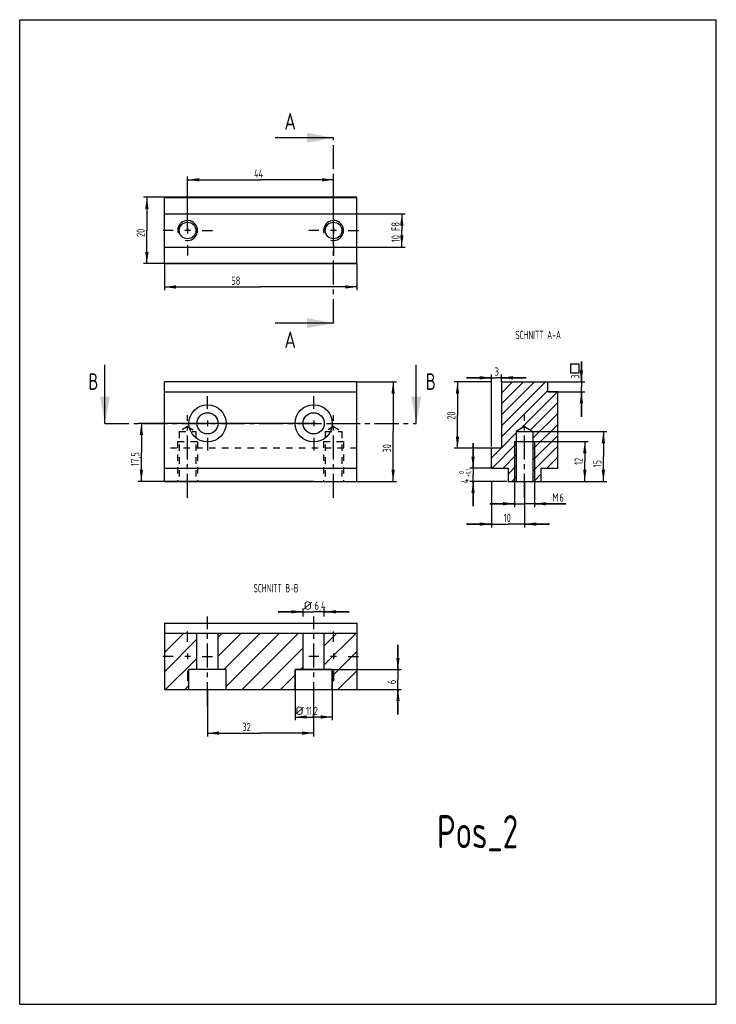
# Model space of a CAD drawing. Header units: millimetres. Extents: x 0 to 210, y 0 to 297.
import ezdxf
from ezdxf.enums import TextEntityAlignment as Align

# ---------------------------------------------------------------- set-up
doc = ezdxf.new("R2010")
doc.units = ezdxf.units.MM
doc.header["$LTSCALE"] = 19.36
doc.linetypes.add('CENTER', pattern=[0.6, 0.375, -0.075, 0.075, -0.075])
doc.linetypes.add('HIDDEN', pattern=[0.2, 0.1, -0.1])
doc.layers.get('0').update_dxf_attribs({"linetype": 'CONTINUOUS'})
for name, color, linetype in [('DEFAULT_1', 7, 'CENTER'), ('DEFAULT_2', 7, 'HIDDEN'), ('HATCHING_BL0', 7, 'CONTINUOUS'), ('HATCHING_BL1', 7, 'CONTINUOUS'), ('HATCHING_BL2', 7, 'CONTINUOUS'), ('HATCHING_BL3', 7, 'CONTINUOUS'), ('ZEICHNUNGSBEMASSUNGEN', 7, 'CONTINUOUS')]:
    doc.layers.add(name, color=color, linetype=linetype)
doc.styles.get("Standard").update_dxf_attribs({"font": 'ISOCP.SHX', "width": 0.6})
doc.styles.add('TEXTSTYLE_1', font='ISOCP.SHX', dxfattribs={"width": 0.8})
doc.dimstyles.new('DIMSTYLE_1', dxfattribs={"dimtxt": 2.5, "dimasz": 3.5, "dimexe": 0.18, "dimexo": 0.0625, "dimgap": 0.09, "dimtad": 1, "dimdec": 3, "dimdsep": 46, "dimtxsty": 'Standard', "dimblk": '_FILLED', "dimblk1": '_FILLED', "dimblk2": '_FILLED', "dimcen": 0.09, "dimadec": 0, "dimazin": 0, "dimtp": 0.001, "dimtm": 0.001, "dimtfac": 1, "dimtdec": 3, "dimtofl": 0, "dimtmove": 0, "dimatfit": 3, "dimldrblk": '_FILLED', "dimfxl": 0, "dimtolj": 1, "dimarcsym": 0})
doc.dimstyles.new('DIMSTYLE_2', dxfattribs={"dimtxt": 2.5, "dimasz": 3.5, "dimexe": 0.18, "dimexo": 0.0625, "dimgap": 0.09, "dimtad": 1, "dimdsep": 46, "dimtxsty": 'Standard', "dimblk": '_FILLED', "dimblk1": '_FILLED', "dimblk2": '_FILLED', "dimcen": 0.09, "dimadec": 0, "dimazin": 0, "dimtp": 0.01, "dimtm": 0.01, "dimtfac": 1, "dimtofl": 0, "dimtmove": 0, "dimatfit": 3, "dimldrblk": '_FILLED', "dimfxl": 0, "dimtolj": 1, "dimarcsym": 0})
doc.dimstyles.new('DIMSTYLE_3', dxfattribs={"dimtxt": 2.5, "dimasz": 3.5, "dimexe": 0.18, "dimexo": 0.0625, "dimgap": 0.09, "dimtad": 1, "dimdsep": 46, "dimtxsty": 'Standard', "dimblk": '_FILLED', "dimblk1": '_FILLED', "dimblk2": '_FILLED', "dimcen": 0.09, "dimadec": 0, "dimazin": 0, "dimtol": 1, "dimtm": -0.1, "dimtfac": 0.6, "dimtofl": 0, "dimtmove": 0, "dimatfit": 3, "dimldrblk": '_FILLED', "dimfxl": 0, "dimtolj": 1, "dimarcsym": 0})
doc.dimstyles.new('DIMSTYLE_4', dxfattribs={"dimtxt": 2.5, "dimasz": 3.5, "dimexe": 0.18, "dimexo": 0.0625, "dimgap": 0.09, "dimtad": 1, "dimdec": 3, "dimdsep": 46, "dimtxsty": 'Standard', "dimblk": '_FILLED', "dimblk1": '_FILLED', "dimblk2": '_FILLED', "dimcen": 0.09, "dimclrt": 7, "dimadec": 0, "dimazin": 0, "dimtp": 0.001, "dimtm": 0.001, "dimtfac": 1, "dimtdec": 3, "dimtofl": 0, "dimtmove": 0, "dimatfit": 3, "dimldrblk": '_FILLED', "dimfxl": 0, "dimtolj": 1, "dimarcsym": 0})

# ---------------------------------------------------------------- blocks, each defined once
blk = doc.blocks.new('_FILLED')
at = {"color": 0, "linetype": 'ByBlock'}
blk.add_solid([(0, 0), (-1, 0.143), (-1, -0.143)], dxfattribs=at)
blk = doc.blocks.new('*D')
at = {"color": 3}
for p, q in [((50.62, 233.42), (50.62, 249.7)), ((94.62, 233.42), (94.62, 249.7)), ((50.62, 248.7), (72.62, 248.7)), ((94.62, 248.7), (72.62, 248.7))]:
    blk.add_line(p, q, dxfattribs=at)
at = {"color": 7}
for p, q in [((101.62, 243.42), (37.34, 243.42)), ((38.34, 243.42), (38.34, 233.42)), ((38.34, 223.42), (38.34, 233.42)), ((101.62, 223.42), (37.34, 223.42)), ((43.62, 223.42), (43.62, 215.38)), ((101.62, 223.42), (101.62, 215.38)), ((43.62, 216.38), (72.62, 216.38)), ((101.62, 216.38), (72.62, 216.38)), ((169.33, 187.74), (169.33, 193.92)), ((169.33, 193.92), (169.33, 186.24)), ((101.62, 187.74), (113.57, 187.74)), ((112.57, 187.74), (112.57, 172.74)), ((142.21, 187.74), (130.98, 187.74)), ((131.98, 187.74), (131.98, 177.74)), ((142.21, 188.98), (134.71, 188.98)), ((134.71, 188.98), (143.71, 188.98)), ((142.21, 168.26), (142.21, 189.98)), ((152.71, 188.98), (143.71, 188.98)), ((145.21, 187.74), (145.21, 189.98)), ((145.21, 188.98), (152.71, 188.98)), ((159.21, 187.74), (170.33, 187.74)), ((159.21, 184.74), (170.33, 184.74)), ((169.33, 177.24), (169.33, 186.24)), ((169.33, 184.74), (169.33, 177.24)), ((88.62, 175.24), (35.68, 175.24)), ((36.68, 175.24), (36.68, 166.49)), ((131.98, 167.74), (131.98, 177.74)), ((112.57, 157.74), (112.57, 172.74)), ((149.71, 172.74), (176.96, 172.74)), ((175.96, 172.74), (175.96, 165.24)), ((152.21, 169.74), (171.35, 169.74)), ((170.35, 169.74), (170.35, 163.74)), ((36.68, 157.74), (36.68, 166.49)), ((142.21, 167.74), (130.98, 167.74)), ((136.67, 161.74), (136.67, 169.24)), ((136.67, 169.24), (136.67, 159.74)), ((170.35, 157.74), (170.35, 163.74)), ((175.96, 157.74), (175.96, 165.24)), ((142.21, 161.74), (135.67, 161.74)), ((88.62, 157.74), (35.68, 157.74)), ((101.62, 157.74), (113.57, 157.74)), ((146.86, 157.74), (135.67, 157.74)), ((136.67, 150.24), (136.67, 159.74)), ((136.67, 157.74), (136.67, 150.24)), ((142.21, 157.74), (142.21, 143.86)), ((149.21, 157.74), (149.21, 149.99)), ((149.71, 157.74), (176.96, 157.74)), ((152.21, 157.74), (171.35, 157.74)), ((152.21, 157.74), (152.21, 143.86)), ((155.21, 157.74), (155.21, 149.99)), ((149.21, 150.99), (141.71, 150.99)), ((141.71, 150.99), (152.21, 150.99)), ((164.68, 150.99), (152.21, 150.99)), ((155.21, 150.99), (164.68, 150.99)), ((142.21, 144.86), (134.71, 144.86)), ((134.71, 144.86), (147.21, 144.86)), ((159.71, 144.86), (147.21, 144.86)), ((152.21, 144.86), (159.71, 144.86)), ((85.42, 116.95), (85.42, 119.4)), ((91.82, 116.95), (91.82, 119.4)), ((85.42, 118.4), (77.92, 118.4)), ((77.92, 118.4), (88.62, 118.4)), ((99.32, 118.4), (88.62, 118.4)), ((91.82, 118.4), (99.32, 118.4)), ((114.04, 100.95), (114.04, 108.45)), ((114.04, 108.45), (114.04, 97.95)), ((83.02, 100.95), (115.04, 100.95)), ((83.02, 100.95), (83.02, 85.66)), ((94.22, 100.95), (94.22, 85.66)), ((114.04, 87.45), (114.04, 97.95)), ((56.62, 94.95), (56.62, 80.81)), ((83.02, 94.95), (115.04, 94.95)), ((88.62, 94.95), (88.62, 80.81)), ((114.04, 94.95), (114.04, 87.45)), ((83.02, 86.66), (88.62, 86.66)), ((94.22, 86.66), (88.62, 86.66)), ((56.62, 81.81), (72.62, 81.81)), ((88.62, 81.81), (72.62, 81.81))]:
    blk.add_line(p, q, dxfattribs=at)
at = {"layer": 'ZEICHNUNGSBEMASSUNGEN', "color": 3}
for p, q in [((101.62, 238.42), (116.19, 238.42)), ((115.19, 238.42), (115.19, 233.42)), ((115.19, 228.42), (115.19, 233.42)), ((101.62, 228.42), (116.19, 228.42))]:
    blk.add_line(p, q, dxfattribs=at)
at = {"color": 3, "xscale": 3.5, "yscale": 3.5, "zscale": 3.5, "rotation": 180}
blk.add_blockref('_FILLED', (50.62, 248.7), dxfattribs=at)
at = {"color": 3, "xscale": 3.5, "yscale": 3.5, "zscale": 3.5}
blk.add_blockref('_FILLED', (94.62, 248.7), dxfattribs=at)
at = {"color": 7, "xscale": 3.5, "yscale": 3.5, "zscale": 3.5}
for p, rotation in [((38.34, 243.42), 90), ((38.34, 223.42), 270), ((43.62, 216.38), 180), ((169.33, 187.74), 270), ((112.57, 187.74), 90), ((131.98, 187.74), 90), ((145.21, 188.98), 180), ((169.33, 184.74), 90), ((36.68, 175.24), 90), ((175.96, 172.74), 90), ((131.98, 167.74), 270), ((170.35, 169.74), 90), ((136.67, 161.74), 270), ((36.68, 157.74), 270), ((112.57, 157.74), 270), ((170.35, 157.74), 270), ((175.96, 157.74), 270), ((136.67, 157.74), 90), ((155.21, 150.99), 180), ((152.21, 144.86), 180), ((91.82, 118.4), 180), ((114.04, 100.95), 270), ((114.04, 94.95), 90), ((83.02, 86.66), 180), ((56.62, 81.81), 180)]:
    blk.add_blockref('_FILLED', p, dxfattribs=dict(at, rotation=rotation))
for p in [(101.62, 216.38), (142.21, 188.98), (149.21, 150.99), (142.21, 144.86), (85.42, 118.4), (94.22, 86.66), (88.62, 81.81)]:
    blk.add_blockref('_FILLED', p, dxfattribs=at)
at = {"layer": 'ZEICHNUNGSBEMASSUNGEN', "color": 3, "xscale": 3.5, "yscale": 3.5, "zscale": 3.5}
for p, rotation in [((115.19, 238.42), 90), ((115.19, 228.42), 270)]:
    blk.add_blockref('_FILLED', p, dxfattribs=dict(at, rotation=rotation))
at = {"color": 7}
for s, width, p in [('44', 0.785714, (70.66, 249.32)), ('58', 0.75, (63.79, 217)), ('3', 0.714286, (143.18, 189.61)), ('M', 0.857143, (160.57, 151.61)), ('6', 0.785714, (162.71, 151.61)), ('10', 0.678571, (145.91, 145.49)), ('%%c', 1.333333, (85.57, 119.02)), ('6,4', 0.714286, (88.9, 119.02)), ('%%c', 1.333333, (83.03, 87.28)), ('11,2', 0.625, (86.36, 87.28)), ('32', 0.75, (67.14, 82.43))]:
    blk.add_text(s, height=2.5, dxfattribs=dict(at, width=width)).set_placement(p)
for s, width, p in [('20', 0.785714, (37.72, 231.45)), ('3', 0.714286, (168.7, 188.7)), ('20', 0.785714, (131.36, 176.33)), ('17,5', 0.660714, (36.05, 162.36)), ('30', 0.75, (111.94, 166.44)), ('12', 0.678571, (169.72, 162.72)), ('15', 0.642857, (175.33, 161.97)), ('4', 0.785714, (135.42, 157.18)), ('6', 0.785714, (113.41, 96.59))]:
    blk.add_text(s, height=2.5, rotation=90, dxfattribs=dict(at, width=width)).set_placement(p)
at = {"color": 7, "style": 'TEXTSTYLE_1'}
for s, width, p in [('+0,1', 0.660714, (135.92, 159.14)), (' 0', 0.785714, (133.92, 159.14))]:
    blk.add_text(s, height=1.5, rotation=90, dxfattribs=dict(at, width=width)).set_placement(p)
at = {"layer": 'ZEICHNUNGSBEMASSUNGEN', "color": 7}
for s, width, p in [('F8', 0.75, (114.57, 233.28)), ('10', 0.678571, (114.57, 229.89))]:
    blk.add_text(s, height=2.5, rotation=90, dxfattribs=dict(at, width=width)).set_placement(p)
blk = doc.blocks.new('HATCHING_BL0', base_point=(72.62, 184.04))
at = {"layer": 'HATCHING_BL0', "color": 7}
for p, q in [((25.68, 175.24), (25.68, 192.84)), ((119.56, 175.24), (119.56, 192.84))]:
    blk.add_line(p, q, dxfattribs=at)
at = {"layer": 'HATCHING_BL0', "color": 7, "linetype": 'CENTER'}
blk.add_line((25.68, 175.24), (119.56, 175.24), dxfattribs=at)
at = {"layer": 'HATCHING_BL0', "color": 7}
for points in [[(24.18, 183.24), (25.68, 175.24), (27.18, 183.24)], [(118.06, 183.24), (119.56, 175.24), (121.06, 183.24)]]:
    blk.add_solid(points, dxfattribs=at)
at = {"layer": 'HATCHING_BL0', "color": 7, "width": 0.785714}
for p in [(23.71, 185.34), (125.45, 185.34)]:
    blk.add_text('B', height=5, dxfattribs=at).set_placement(p, align=Align.RIGHT)
blk = doc.blocks.new('HATCHING_BL1', base_point=(85.82, 233.42))
at = {"layer": 'HATCHING_BL1', "color": 7}
for p, q in [((94.62, 261.36), (77.02, 261.36)), ((94.62, 205.47), (77.02, 205.47))]:
    blk.add_line(p, q, dxfattribs=at)
at = {"layer": 'HATCHING_BL1', "color": 7, "linetype": 'CENTER'}
blk.add_line((94.62, 205.47), (94.62, 261.36), dxfattribs=at)
at = {"layer": 'HATCHING_BL1', "color": 7}
for points in [[(86.62, 259.86), (94.62, 261.36), (86.62, 262.86)], [(86.62, 203.97), (94.62, 205.47), (86.62, 206.97)]]:
    blk.add_solid(points, dxfattribs=at)
at = {"layer": 'HATCHING_BL1', "color": 7, "width": 0.857143}
for p in [(83.27, 263.86), (83.27, 197.97)]:
    blk.add_text('A', height=5, dxfattribs=at).set_placement(p, align=Align.RIGHT)
blk = doc.blocks.new('HATCHING_BL2', base_point=(72.62, 103.45))
at = {"layer": 'HATCHING_BL2', "color": 3}
for p, q in [((43.7, 111.95), (43.62, 111.87)), ((49.46, 111.95), (43.62, 106.1)), ((53.42, 110.13), (43.62, 100.33)), ((61, 111.95), (59.82, 110.76)), ((66.77, 111.95), (59.82, 105)), ((72.54, 111.95), (61.54, 100.95)), ((78.31, 111.95), (62.22, 95.86)), ((84.08, 111.95), (67.08, 94.95)), ((95.62, 111.95), (91.82, 108.15)), ((101.39, 111.95), (91.82, 102.38)), ((85.42, 107.52), (72.85, 94.95)), ((53.42, 104.36), (44, 94.95)), ((101.62, 106.41), (94.22, 99.01)), ((85.42, 101.75), (84.62, 100.95)), ((83.02, 99.35), (78.62, 94.95)), ((101.62, 100.64), (95.93, 94.95)), ((51.02, 96.2), (49.77, 94.95))]:
    blk.add_line(p, q, dxfattribs=at)
blk = doc.blocks.new('HATCHING_BL3', base_point=(152.21, 172.74))
at = {"layer": 'HATCHING_BL3', "color": 3}
for p, q in [((145.26, 187.74), (145.21, 187.7)), ((148.57, 187.74), (145.21, 184.39)), ((151.87, 187.74), (145.21, 181.09)), ((155.18, 187.74), (145.21, 177.78)), ((158.49, 187.74), (145.21, 174.47)), ((159.21, 185.16), (145.21, 171.16)), ((162.1, 184.74), (150.69, 173.33)), ((162.21, 181.55), (153.9, 173.23)), ((162.21, 178.24), (154.71, 170.74)), ((149.71, 172.35), (145.21, 167.85)), ((162.21, 174.93), (154.71, 167.43)), ((162.21, 171.62), (154.71, 164.12)), ((145.1, 167.74), (142.21, 164.85)), ((149.71, 169.05), (142.41, 161.74)), ((162.21, 168.32), (154.71, 160.82)), ((149.71, 165.74), (145.72, 161.74)), ((162.21, 165.01), (158.95, 161.74)), ((149.71, 162.43), (147.21, 159.93)), ((149.71, 159.12), (148.33, 157.74)), ((157.21, 160.01), (154.95, 157.74))]:
    blk.add_line(p, q, dxfattribs=at)

msp = doc.modelspace()

# ---------------------------------------------------------------- linework, layer by layer
at = {"color": 7}
for p, q in [((0, 0), (0, 297)), ((0, 297), (210, 297)), ((210, 0), (210, 297)), ((43.6203, 223.4161), (43.6203, 243.4161)), ((43.6203, 243.4161), (101.6203, 243.4161)), ((101.6203, 223.4161), (101.6203, 243.4161)), ((43.6203, 238.4161), (101.6203, 238.4161)), ((43.6203, 228.4161), (101.6203, 228.4161)), ((43.6203, 223.4161), (101.6203, 223.4161)), ((43.6203, 157.7441), (43.6203, 187.7441)), ((101.6203, 187.7441), (43.6203, 187.7441)), ((101.6203, 157.7441), (101.6203, 187.7441)), ((145.2146, 187.7441), (145.2146, 167.7441)), ((145.2146, 187.7441), (159.2146, 187.7441)), ((159.2146, 184.7441), (159.2146, 187.7441)), ((43.6203, 184.7441), (101.6203, 184.7441)), ((162.2146, 184.7441), (159.2146, 184.7441)), ((162.2146, 161.7441), (162.2146, 184.7441)), ((152.2146, 174.2462), (149.7146, 172.7441)), ((149.7146, 172.7441), (149.7146, 157.7441)), ((149.7146, 172.7441), (154.7146, 172.7441)), ((152.2146, 174.2462), (154.7146, 172.7441)), ((154.7146, 172.7441), (154.7146, 157.7441)), ((149.2146, 169.7441), (155.2146, 169.7441)), ((142.2146, 161.7441), (142.2146, 167.7441)), ((145.2146, 167.7441), (142.2146, 167.7441)), ((43.6203, 161.7441), (101.6203, 161.7441)), ((142.2146, 161.7441), (147.2146, 161.7441)), ((147.2146, 161.7441), (147.2146, 157.7441)), ((157.2146, 161.7441), (162.2146, 161.7441)), ((157.2146, 157.7441), (157.2146, 161.7441)), ((43.6203, 157.7441), (101.6203, 157.7441)), ((147.2146, 157.7441), (157.2146, 157.7441)), ((43.6203, 114.9475), (43.6203, 94.9475)), ((43.6203, 114.9475), (101.6203, 114.9475)), ((101.6203, 114.9475), (101.6203, 94.9475)), ((43.6203, 111.9475), (101.6203, 111.9475)), ((53.4203, 100.9475), (53.4203, 111.9475)), ((59.8203, 100.9475), (59.8203, 111.9475)), ((85.4203, 100.9475), (85.4203, 111.9475)), ((91.8203, 100.9475), (91.8203, 111.9475)), ((51.0203, 94.9475), (51.0203, 100.9475)), ((62.2203, 100.9475), (51.0203, 100.9475)), ((62.2203, 94.9475), (62.2203, 100.9475)), ((94.2203, 100.9475), (83.0203, 100.9475)), ((83.0203, 94.9475), (83.0203, 100.9475)), ((94.2203, 94.9475), (94.2203, 100.9475)), ((43.6203, 94.9475), (101.6203, 94.9475)), ((0, 0), (210, 0))]:
    msp.add_line(p, q, dxfattribs=at)
at = {"color": 2}
for p, q in [((51.5003, 233.4161), (49.7403, 233.4161)), ((50.6203, 234.2961), (50.6203, 232.5361)), ((95.5003, 233.4161), (93.7403, 233.4161)), ((94.6203, 234.2961), (94.6203, 232.5361)), ((57.5003, 175.2441), (55.7403, 175.2441)), ((56.6203, 176.1241), (56.6203, 174.3641)), ((89.5003, 175.2441), (87.7403, 175.2441)), ((88.6203, 176.1241), (88.6203, 174.3641)), ((51.5003, 104.9475), (49.7403, 104.9475)), ((50.6203, 105.8275), (50.6203, 104.0675)), ((95.5003, 104.9475), (93.7403, 104.9475)), ((94.6203, 105.8275), (94.6203, 104.0675))]:
    msp.add_line(p, q, dxfattribs=at)
at = {"color": 3}
for p, q in [((149.2146, 169.7441), (149.2146, 157.7441)), ((155.2146, 169.7441), (155.2146, 157.7441))]:
    msp.add_line(p, q, dxfattribs=at)
at = {"color": 7}
msp.add_lwpolyline([(168.7011, 190.4863), (168.7011, 193.0905), (166.097, 193.0905), (166.097, 190.4863), (168.7011, 190.4863)], dxfattribs=at)
for centre, radius in [((50.6203, 233.4161), 2.5), ((94.6203, 233.4161), 2.5), ((56.6203, 175.2441), 5.6), ((56.6203, 175.2441), 3.2), ((88.6203, 175.2441), 5.6), ((88.6203, 175.2441), 3.2)]:
    msp.add_circle(centre, radius, dxfattribs=at)
at = {"color": 3}
for centre in [(50.6203, 233.4161), (94.6203, 233.4161)]:
    msp.add_arc(centre, 3, 255, 195, dxfattribs=at)
at = {"layer": 'DEFAULT_1', "color": 2, "linetype": 'CENTER'}
for p, q in [((50.6203, 237.8161), (50.6203, 240.9161)), ((94.6203, 237.8161), (94.6203, 240.9161)), ((46.2203, 233.4161), (43.1203, 233.4161)), ((55.0203, 233.4161), (58.1203, 233.4161)), ((90.2203, 233.4161), (87.1203, 233.4161)), ((99.0203, 233.4161), (102.1203, 233.4161)), ((50.6203, 229.0161), (50.6203, 225.9161)), ((94.6203, 229.0161), (94.6203, 225.9161)), ((56.6203, 179.6441), (56.6203, 183.4441)), ((88.6203, 179.6441), (88.6203, 183.4441)), ((52.2203, 175.2441), (48.4203, 175.2441)), ((50.6203, 152.7441), (50.6203, 177.7441)), ((61.0203, 175.2441), (64.8203, 175.2441)), ((84.2203, 175.2441), (80.4203, 175.2441)), ((93.0203, 175.2441), (96.8203, 175.2441)), ((94.6203, 152.7441), (94.6203, 177.7441)), ((152.2146, 152.7441), (152.2146, 177.7441)), ((56.6203, 170.8441), (56.6203, 167.0441)), ((88.6203, 170.8441), (88.6203, 167.0441)), ((56.6203, 89.9475), (56.6203, 116.9475)), ((88.6203, 89.9475), (88.6203, 116.9475)), ((50.6203, 109.3475), (50.6203, 112.4475)), ((94.6203, 109.3475), (94.6203, 112.4475)), ((46.2203, 104.9475), (43.1203, 104.9475)), ((55.0203, 104.9475), (58.1203, 104.9475)), ((90.2203, 104.9475), (87.1203, 104.9475)), ((99.0203, 104.9475), (102.1203, 104.9475)), ((50.6203, 100.5475), (50.6203, 97.4475)), ((94.6203, 100.5475), (94.6203, 97.4475))]:
    msp.add_line(p, q, dxfattribs=at)
at = {"layer": 'DEFAULT_2', "color": 7}
for p, q in [((50.6203, 174.2462), (48.1203, 172.7441)), ((48.1203, 172.7441), (48.1203, 157.7441)), ((48.1203, 172.7441), (53.1203, 172.7441)), ((50.6203, 174.2462), (53.1203, 172.7441)), ((53.1203, 172.7441), (53.1203, 157.7441)), ((94.6203, 174.2462), (92.1203, 172.7441)), ((92.1203, 172.7441), (97.1203, 172.7441)), ((92.1203, 172.7441), (92.1203, 157.7441)), ((94.6203, 174.2462), (97.1203, 172.7441)), ((97.1203, 172.7441), (97.1203, 157.7441)), ((47.6203, 169.7441), (47.6203, 157.7441)), ((47.6203, 169.7441), (53.6203, 169.7441)), ((53.6203, 169.7441), (53.6203, 157.7441)), ((91.6203, 169.7441), (97.6203, 169.7441)), ((91.6203, 169.7441), (91.6203, 157.7441)), ((97.6203, 169.7441), (97.6203, 157.7441)), ((101.6203, 167.7441), (43.6203, 167.7441))]:
    msp.add_line(p, q, dxfattribs=at)

# ---------------------------------------------------------------- block references
at = {"layer": 'HATCHING_BL0'}
msp.add_blockref('HATCHING_BL0', (72.6203, 184.0441), dxfattribs=at)
at = {"layer": 'HATCHING_BL1'}
msp.add_blockref('HATCHING_BL1', (85.8203, 233.4161), dxfattribs=at)
at = {"layer": 'HATCHING_BL2'}
msp.add_blockref('HATCHING_BL2', (72.6203, 103.4475), dxfattribs=at)
at = {"layer": 'HATCHING_BL3'}
msp.add_blockref('HATCHING_BL3', (152.2146, 172.7441), dxfattribs=at)

# ---------------------------------------------------------------- texts
at = {"color": 7, "width": 0.757143}
msp.add_text('Pos_2', height=10, dxfattribs=at).set_placement((125.8225, 47.0718))
at = {"color": 7, "char_height": 2.5, "attachment_point": 1}
for s, insert, width in [('SCHNITT A-A', (149.4077, 203.1651), 27.97619), ('SCHNITT B-B', (70.4911, 126.7646), 27.261905)]:
    msp.add_mtext(s, dxfattribs=dict(at, insert=insert, width=width))

# ---------------------------------------------------------------- dimensions: what is measured, and where the dimension line sits
at = {"color": 7}
for base, p1, p2, angle, dimstyle, middle in [((38.3403, 243.4161), (101.6203, 223.4161), (101.6203, 243.4161), 90, 'DIMSTYLE_1', (36.4653, 233.4161)), ((112.5694, 157.7441), (101.6203, 187.7441), (101.6203, 157.7441), 270, 'DIMSTYLE_2', (110.6944, 168.3183)), ((136.6669, 157.7441), (142.2146, 161.7441), (146.859, 157.7441), 270, 'DIMSTYLE_3', (134.1669, 160.1402)), ((142.2146, 188.9806), (145.2146, 187.7441), (142.2146, 168.2554), 180, 'DIMSTYLE_2', (144.0746, 190.8556)), ((169.3261, 184.7441), (159.2146, 187.7441), (159.2146, 184.7441), 270, 'DIMSTYLE_2', (167.4511, 189.5935)), ((131.9823, 167.7441), (142.2146, 187.7441), (142.2146, 167.7441), 270, 'DIMSTYLE_2', (130.1073, 178.2991)), ((170.3459, 169.7441), (152.2146, 157.7441), (152.2146, 169.7441), 90, 'DIMSTYLE_1', (168.4709, 164.415)), ((175.9596, 172.7441), (149.7146, 157.7441), (149.7146, 172.7441), 90, 'DIMSTYLE_1', (174.0846, 163.5795)), ((36.6768, 175.2441), (88.6203, 157.7441), (88.6203, 175.2441), 90, 'DIMSTYLE_1', (34.8018, 165.6623)), ((114.0395, 94.9475), (83.0203, 100.9475), (83.0203, 94.9475), 270, 'DIMSTYLE_1', (112.1645, 97.5746))]:
    dim = msp.add_linear_dim(base=base, p1=p1, p2=p2, angle=angle, dimstyle=dimstyle, dxfattribs=at)
    dim.commit()
    dim.dimension.update_dxf_attribs({"geometry": '*D', "text_midpoint": middle, "dimtype": 160})
for base, p1, p2, dimstyle, middle in [((101.6203, 216.3761), (43.6203, 223.4161), (101.6203, 223.4161), 'DIMSTYLE_2', (65.6603, 218.2511)), ((152.2146, 144.8642), (142.2146, 157.7441), (152.2146, 157.7441), 'DIMSTYLE_1', (147.6077, 146.7392)), ((88.6203, 81.8055), (56.6203, 94.9475), (88.6203, 94.9475), 'DIMSTYLE_1', (69.0169, 83.6805))]:
    dim = msp.add_linear_dim(base=base, p1=p1, p2=p2, dimstyle=dimstyle, dxfattribs=at)
    dim.commit()
    dim.dimension.update_dxf_attribs({"geometry": '*D', "text_midpoint": middle, "dimtype": 160})
for base, p1, p2, text, middle in [((149.2146, 150.9899), (155.2146, 157.7441), (149.2146, 157.7441), 'M<>', (162.6216, 152.8649)), ((85.4203, 118.3982), (91.8203, 116.9475), (85.4203, 116.9475), '%%c<>', (89.9155, 120.2732)), ((83.0203, 86.6551), (94.2203, 100.9475), (83.0203, 100.9475), '%%c<>', (87.8203, 88.5301))]:
    dim = msp.add_linear_dim(base=base, p1=p1, p2=p2, angle=180, text=text, dimstyle='DIMSTYLE_1', dxfattribs=at)
    dim.commit()
    dim.dimension.update_dxf_attribs({"geometry": '*D', "text_midpoint": middle, "dimtype": 160})
at = {"color": 3}
dim = msp.add_linear_dim(base=(50.6203, 248.6961), p1=(94.6203, 233.4161), p2=(50.6203, 233.4161), angle=180, dimstyle='DIMSTYLE_4', dxfattribs=at)
dim.commit()
dim.dimension.update_dxf_attribs({"geometry": '*D', "text_midpoint": (72.6203, 250.5711), "dimtype": 160})
at = {"layer": 'ZEICHNUNGSBEMASSUNGEN', "color": 3}
dim = msp.add_linear_dim(base=(115.1918, 228.4161), p1=(101.6203, 238.4161), p2=(101.6203, 228.4161), angle=270, text='<>F8', dimstyle='DIMSTYLE_4', dxfattribs=at)
dim.commit()
dim.dimension.update_dxf_attribs({"geometry": '*D', "text_midpoint": (113.3168, 233.4614), "dimtype": 160})

doc.saveas('drawing.dxf')
